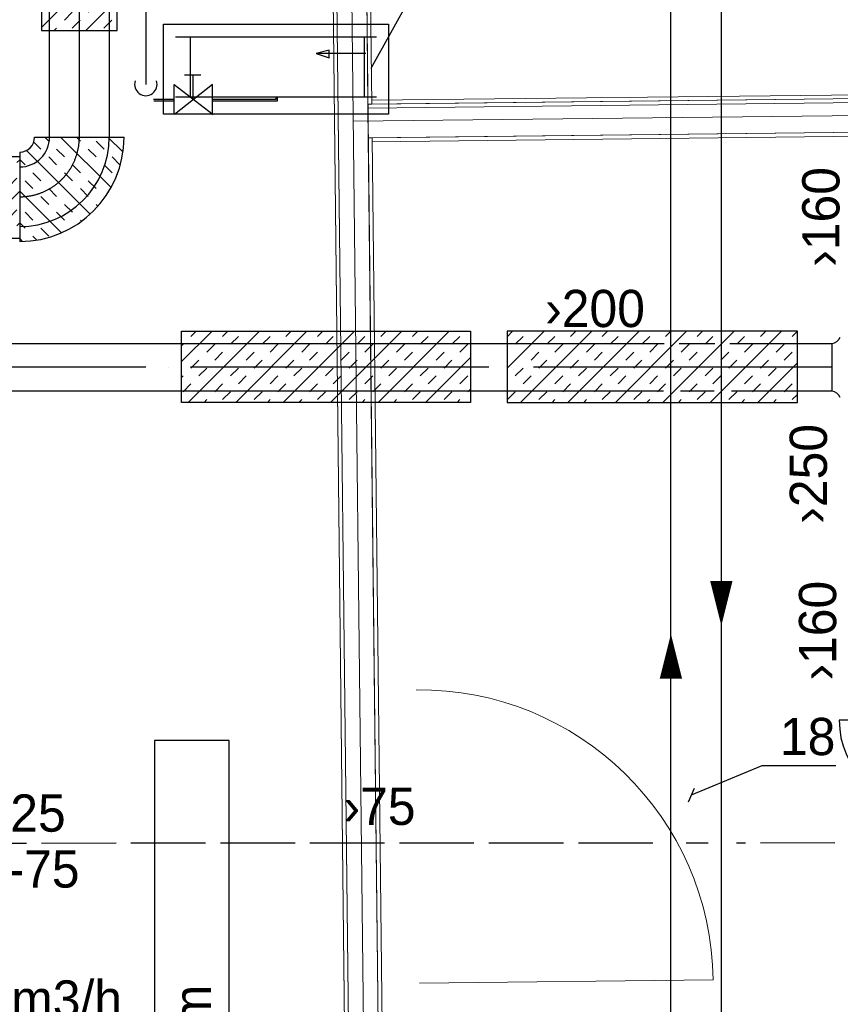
# Model space of a CAD drawing. Header units: millimetres. Extents: x 0 to 83130, y 0 to 53088.
# Tile 62 of 105: x 8441 to 11193, y 42308 to 45610. Entities that reach past the tile are written whole.
import ezdxf

# ---------------------------------------------------------------- set-up
doc = ezdxf.new("R2010")
doc.units = ezdxf.units.MM
doc.header["$LTSCALE"] = 50
doc.header["$MEASUREMENT"] = 0
doc.header["$PDMODE"] = 1
for name, pattern in [('2V-CENT', [23, 20, -1.5, 0, -1.5]), ('V-KV', [2, 1, 1]), ('V-OV', [6, 5, -1]), ('V-V', [2, 1, 1])]:
    doc.linetypes.add(name, pattern=pattern)
doc.layers.get('0').update_dxf_attribs({"linetype": 'CONTINUOUS'})
for name, color, linetype, lineweight in [('20604A200D001$0$A-AREA', 32, 'CONTINUOUS', 9), ('20604A200D001$0$A-DOOR', 31, 'CONTINUOUS', 13), ('20604A200D001$0$A-WALL', 7, 'CONTINUOUS', 13)]:
    doc.layers.add(name, color=color, linetype=linetype, lineweight=lineweight)
for name, color, linetype in [('V060-', 3, 'CONTINUOUS'), ('V061-', 1, 'CONTINUOUS'), ('V071-', 1, 'CONTINUOUS'), ('V080', 1, 'CONTINUOUS'), ('V080-', 3, 'CONTINUOUS'), ('V081', 1, 'CONTINUOUS'), ('V090-', 2, 'CONTINUOUS'), ('V091-', 1, 'CONTINUOUS'), ('V110', 1, 'CONTINUOUS'), ('V110-', 6, 'CONTINUOUS'), ('V111', 3, 'CONTINUOUS'), ('V111-', 1, 'CONTINUOUS'), ('xref', 7, 'CONTINUOUS')]:
    doc.layers.add(name, color=color, linetype=linetype)
doc.styles.add('FISO', font='fiso')
doc.styles.add('ISO', font='ISO')

# ---------------------------------------------------------------- blocks, each defined once
blk = doc.blocks.new('CBOJ90_PB', base_point=(86107, 31352))
at = {"color": 0, "linetype": 'ByBlock'}
blk.add_arc((86106, 31353), 1, 270, 360, dxfattribs=at)
blk = doc.blocks.new('KBOJ90_PB', base_point=(86107, 31352))
at = {"color": 0, "linetype": 'ByBlock'}
for p, q in [((86106.5, 31353), (86107.5, 31353)), ((86106, 31352.5), (86106, 31351.5))]:
    blk.add_line(p, q, dxfattribs=at)
for radius in [1.5, 0.5]:
    blk.add_arc((86106, 31353), radius, 270, 360, dxfattribs=at)
blk = doc.blocks.new('3BOJ90_PB', base_point=(86107, 31352))
for p in [(86107, 31353), (86106, 31352)]:
    blk.add_point(p)
at = {"color": 1, "linetype": '2V-CENT'}
blk.add_blockref('CBOJ90_PB', (86107, 31352), dxfattribs=at)
at = {"color": 0, "linetype": 'ByBlock'}
blk.add_blockref('KBOJ90_PB', (86107, 31352), dxfattribs=at)
at = {"style": 'ISO', "flags": 3}
blk.add_attdef('0', (86107, 31352), '', height=1, dxfattribs=at)
blk = doc.blocks.new('A504')
at = {"color": 0}
for p, q in [((-378.8, -15.3), (375.3, -15.3)), ((-378.8, -317), (-378.8, -15.3)), ((339.2, -115.3), (208.5, -14.7)), ((211.2, -115), (338.4, -14.3)), ((211.2, -17.1), (211.2, -115)), ((339.2, -14.7), (339.2, -115.3)), ((375.3, -15.3), (375.3, -317)), ((-6.1, -73.1), (-6.1, -59.1)), ((-6.1, -59.1), (211.2, -59.1)), ((-1.8, -72.7), (-1.8, -64.7)), ((-1.8, -64.7), (211.2, -64.7)), ((338.4, -59.1), (406.9, -59.1)), ((338.4, -64.7), (408.9, -64.7)), ((-338.6, -72.7), (335, -72.7)), ((-298.4, -72.7), (-298.4, -273.9)), ((275.8, -67.5), (275.8, -145.8)), ((284.8, -72.7), (284.8, -273.9)), ((250.3, -145.8), (305.1, -145.8)), ((-303.7, -218.5), (-137.3, -218.5)), ((-137.3, -218.5), (-180.4, -204.6)), ((-180.4, -204.6), (-180.4, -229.7)), ((-180.4, -229.7), (-137.3, -218.5)), ((-338.6, -273.9), (335, -273.9)), ((375.3, -317), (-378.8, -317))]:
    blk.add_line(p, q, dxfattribs=at)
blk = doc.blocks.new('*X132')
at = {"color": 0}
for p, q in [((8514.1, 46379.7), (8672.1, 46537.6)), ((8538.3, 46509.9), (8564.8, 46536.5)), ((8617.9, 46536.5), (8619, 46537.6)), ((8723.9, 46536.5), (8725.1, 46537.6)), ((8750.4, 46509.9), (8768.4, 46527.9)), ((8564.8, 46483.4), (8591.3, 46509.9)), ((8670.9, 46483.4), (8697.4, 46509.9)), ((8514.1, 46220.6), (8768.4, 46474.9)), ((8697.4, 46456.9), (8723.9, 46483.4)), ((8514.1, 46432.7), (8538.3, 46456.9)), ((8617.9, 46430.4), (8644.4, 46456.9)), ((8644.4, 46403.9), (8670.9, 46430.4)), ((8564.8, 46377.4), (8591.3, 46403.9)), ((8750.4, 46403.9), (8768.4, 46421.9)), ((8591.3, 46350.8), (8617.9, 46377.4)), ((8697.4, 46350.8), (8723.9, 46377.4)), ((8514.1, 46326.6), (8538.3, 46350.8)), ((8723.9, 46324.3), (8750.4, 46350.8)), ((8514.1, 46061.5), (8768.4, 46315.8)), ((8538.3, 46297.8), (8564.8, 46324.3)), ((8644.4, 46297.8), (8670.9, 46324.3)), ((8670.9, 46271.3), (8697.4, 46297.8)), ((8591.3, 46244.8), (8617.9, 46271.3)), ((8617.9, 46218.3), (8644.4, 46244.8)), ((8723.9, 46218.3), (8750.4, 46244.8)), ((8538.3, 46191.8), (8564.8, 46218.3)), ((8750.4, 46191.8), (8768.4, 46209.7)), ((8564.8, 46165.2), (8591.3, 46191.8)), ((8670.9, 46165.2), (8697.4, 46191.8)), ((8697.4, 46138.7), (8723.9, 46165.2)), ((8514.1, 45902.4), (8768.4, 46156.7)), ((8514.1, 46114.5), (8538.3, 46138.7)), ((8617.9, 46112.2), (8644.4, 46138.7)), ((8644.4, 46085.7), (8670.9, 46112.2)), ((8750.4, 46085.7), (8768.4, 46103.7)), ((8564.8, 46059.2), (8591.3, 46085.7)), ((8514.1, 46008.4), (8538.3, 46032.7)), ((8591.3, 46032.7), (8617.9, 46059.2)), ((8697.4, 46032.7), (8723.9, 46059.2)), ((8723.9, 46006.1), (8750.4, 46032.7)), ((8538.3, 45979.6), (8564.8, 46006.1)), ((8644.4, 45979.6), (8670.9, 46006.1)), ((8514.1, 45743.3), (8768.4, 45997.6)), ((8670.9, 45953.1), (8697.4, 45979.6)), ((8591.3, 45926.6), (8617.9, 45953.1)), ((8617.9, 45900.1), (8644.4, 45926.6)), ((8723.9, 45900.1), (8750.4, 45926.6)), ((8538.3, 45873.6), (8564.8, 45900.1)), ((8564.8, 45847), (8591.3, 45873.6)), ((8670.9, 45847), (8697.4, 45873.6)), ((8750.4, 45873.6), (8768.4, 45891.5)), ((8514.1, 45584.2), (8768.4, 45838.5)), ((8697.4, 45820.5), (8723.9, 45847)), ((8514.1, 45796.3), (8538.3, 45820.5)), ((8617.9, 45794), (8644.4, 45820.5)), ((8644.4, 45767.5), (8670.9, 45794)), ((8750.4, 45767.5), (8768.4, 45785.5)), ((8564.8, 45741), (8591.3, 45767.5)), ((8591.3, 45714.5), (8617.9, 45741)), ((8697.4, 45714.5), (8723.9, 45741)), ((8514.1, 45690.2), (8538.3, 45714.5)), ((8723.9, 45687.9), (8750.4, 45714.5)), ((8538.3, 45661.4), (8564.8, 45687.9)), ((8644.4, 45661.4), (8670.9, 45687.9)), ((8663.1, 45574.1), (8768.4, 45679.4)), ((8670.9, 45634.9), (8697.4, 45661.4)), ((8591.3, 45608.4), (8617.9, 45634.9)), ((8617.9, 45581.9), (8644.4, 45608.4)), ((8723.9, 45581.9), (8750.4, 45608.4)), ((8557, 45574.1), (8564.8, 45581.9))]:
    blk.add_line(p, q, dxfattribs=at)
blk = doc.blocks.new('*X128')
at = {"color": 0}
for p, q in [((2187.4, 46416.9), (2237.8, 46467.3)), ((2253.9, 46430.4), (2280.4, 46456.9)), ((2280.4, 46403.9), (2306.9, 46430.4)), ((2187.4, 46257.8), (2356.8, 46427.2)), ((2200.9, 46377.4), (2227.4, 46403.9)), ((2386.5, 46403.9), (2389.4, 46406.8)), ((2227.4, 46350.8), (2253.9, 46377.4)), ((2333.5, 46350.8), (2360, 46377.4)), ((2413, 46377.4), (2419, 46383.4)), ((2232.1, 46143.4), (2445.7, 46357.1)), ((2360, 46324.3), (2386.5, 46350.8)), ((2187.4, 46310.9), (2200.9, 46324.3)), ((2280.4, 46297.8), (2306.9, 46324.3)), ((2306.9, 46271.3), (2333.5, 46297.8)), ((2413, 46271.3), (2439.5, 46297.8)), ((2466, 46324.3), (2469.6, 46327.9)), ((2227.4, 46244.8), (2253.9, 46271.3)), ((2439.5, 46244.8), (2466, 46271.3)), ((2253.9, 46218.3), (2280.4, 46244.8)), ((2360, 46218.3), (2386.5, 46244.8)), ((2368.7, 46120.9), (2508.3, 46260.6)), ((2187.4, 46204.8), (2200.9, 46218.3)), ((2386.5, 46191.8), (2413, 46218.3)), ((2492.6, 46191.8), (2519.1, 46218.3)), ((2203.8, 46168.2), (2227.4, 46191.8)), ((2306.9, 46165.2), (2333.5, 46191.8)), ((2333.5, 46138.7), (2360, 46165.2)), ((2439.5, 46138.7), (2466, 46165.2)), ((2519.1, 46165.2), (2532.6, 46178.8)), ((2262.6, 46120.9), (2280.4, 46138.7)), ((2474.8, 46120.9), (2492.6, 46138.7)), ((2527.8, 46120.9), (2537.3, 46130.4))]:
    blk.add_line(p, q, dxfattribs=at)
blk = doc.blocks.new('*X133')
at = {"color": 0}
for p, q in [((7645.2, 45033.5), (7762.3, 45150.6)), ((7646.4, 44875.6), (7921.4, 45150.6)), ((7689.8, 45131.1), (7709.3, 45150.6)), ((7795.9, 45131.1), (7815.4, 45150.6)), ((7805.5, 44875.6), (8080.5, 45150.6)), ((7964.6, 44875.6), (8239.6, 45150.6)), ((8008, 45131.1), (8027.5, 45150.6)), ((8114.1, 45131.1), (8133.6, 45150.6)), ((8123.7, 44875.6), (8398.7, 45150.6)), ((8326.2, 45131.1), (8345.7, 45150.6)), ((7822.4, 45104.6), (7848.9, 45131.1)), ((7928.4, 45104.6), (7955, 45131.1)), ((8140.6, 45104.6), (8167.1, 45131.1)), ((8246.6, 45104.6), (8273.1, 45131.1)), ((8432.2, 45131.1), (8441.5, 45140.3)), ((7645.2, 45086.5), (7663.3, 45104.6)), ((7742.8, 45078.1), (7769.3, 45104.6)), ((7769.3, 45051.5), (7795.9, 45078.1)), ((7875.4, 45051.5), (7901.9, 45078.1)), ((7955, 45078.1), (7981.5, 45104.6)), ((8061, 45078.1), (8087.5, 45104.6)), ((8087.5, 45051.5), (8114.1, 45078.1)), ((8193.6, 45051.5), (8220.1, 45078.1)), ((8273.1, 45078.1), (8299.7, 45104.6)), ((8379.2, 45078.1), (8405.7, 45104.6)), ((8405.7, 45051.5), (8432.2, 45078.1)), ((7689.8, 45025), (7716.3, 45051.5)), ((7901.9, 45025), (7928.4, 45051.5)), ((8008, 45025), (8034.5, 45051.5)), ((8220.1, 45025), (8246.6, 45051.5)), ((8326.2, 45025), (8352.7, 45051.5)), ((7716.3, 44998.5), (7742.8, 45025)), ((7822.4, 44998.5), (7848.9, 45025)), ((8034.5, 44998.5), (8061, 45025)), ((8140.6, 44998.5), (8167.1, 45025)), ((8282.8, 44875.6), (8441.5, 45034.3)), ((8352.7, 44998.5), (8379.2, 45025)), ((7645.2, 44980.5), (7663.3, 44998.5)), ((7848.9, 44972), (7875.4, 44998.5)), ((7955, 44972), (7981.5, 44998.5)), ((8167.1, 44972), (8193.6, 44998.5)), ((8273.1, 44972), (8299.7, 44998.5)), ((7663.3, 44945.5), (7689.8, 44972)), ((7769.3, 44945.5), (7795.9, 44972)), ((7795.9, 44919), (7822.4, 44945.5)), ((7901.9, 44919), (7928.4, 44945.5)), ((7981.5, 44945.5), (8008, 44972)), ((8087.5, 44945.5), (8114.1, 44972)), ((8114.1, 44919), (8140.6, 44945.5)), ((8220.1, 44919), (8246.6, 44945.5)), ((8299.7, 44945.5), (8326.2, 44972)), ((8405.7, 44945.5), (8432.2, 44972)), ((7716.3, 44892.4), (7742.8, 44919)), ((7928.4, 44892.4), (7955, 44919)), ((8034.5, 44892.4), (8061, 44919)), ((8246.6, 44892.4), (8273.1, 44919)), ((8352.7, 44892.4), (8379.2, 44919)), ((8432.2, 44919), (8441.5, 44928.2)), ((7752.5, 44875.6), (7769.3, 44892.4)), ((7858.6, 44875.6), (7875.4, 44892.4)), ((8070.7, 44875.6), (8087.5, 44892.4)), ((8176.8, 44875.6), (8193.6, 44892.4)), ((8388.9, 44875.6), (8405.7, 44892.4))]:
    blk.add_line(p, q, dxfattribs=at)
blk = doc.blocks.new('*X134')
at = {"color": 0}
for p, q in [((8983.9, 44463), (9086.3, 44565.4)), ((9006.5, 44326.5), (9245.4, 44565.4)), ((9015.6, 44547.7), (9033.3, 44565.4)), ((9121.7, 44547.7), (9139.4, 44565.4)), ((9148.2, 44521.2), (9174.7, 44547.7)), ((9165.6, 44326.5), (9404.5, 44565.4)), ((9254.3, 44521.2), (9280.8, 44547.7)), ((9324.7, 44326.5), (9563.6, 44565.4)), ((9333.8, 44547.7), (9351.5, 44565.4)), ((9439.9, 44547.7), (9457.6, 44565.4)), ((9466.4, 44521.2), (9492.9, 44547.7)), ((9483.8, 44326.5), (9722.7, 44565.4)), ((9572.5, 44521.2), (9599, 44547.7)), ((9642.9, 44326.5), (9881.8, 44565.4)), ((9652, 44547.7), (9669.7, 44565.4)), ((9758.1, 44547.7), (9775.8, 44565.4)), ((9784.6, 44521.2), (9811.1, 44547.7)), ((9890.7, 44521.2), (9917.2, 44547.7)), ((10076, 44441.4), (10200, 44565.4)), ((10076.3, 44547.7), (10094, 44565.4)), ((10102.8, 44521.2), (10129.3, 44547.7)), ((10120.2, 44326.5), (10359.1, 44565.4)), ((10208.9, 44521.2), (10235.4, 44547.7)), ((10279.3, 44326.5), (10518.2, 44565.4)), ((10288.4, 44547.7), (10306.1, 44565.4)), ((10394.5, 44547.7), (10412.2, 44565.4)), ((10421, 44521.2), (10447.5, 44547.7)), ((10438.4, 44326.5), (10677.3, 44565.4)), ((10527.1, 44521.2), (10553.6, 44547.7)), ((10597.5, 44326.5), (10836.4, 44565.4)), ((10606.6, 44547.7), (10624.3, 44565.4)), ((10712.7, 44547.7), (10730.4, 44565.4)), ((10739.2, 44521.2), (10765.7, 44547.7)), ((10756.6, 44326.5), (10995.5, 44565.4)), ((10845.3, 44521.2), (10871.8, 44547.7)), ((10924.8, 44547.7), (10942.5, 44565.4)), ((11030.9, 44547.7), (11048.6, 44565.4)), ((8983.9, 44516), (8989.1, 44521.2)), ((9068.6, 44494.7), (9095.2, 44521.2)), ((9280.8, 44494.7), (9307.3, 44521.2)), ((9386.8, 44494.7), (9413.4, 44521.2)), ((9599, 44494.7), (9625.5, 44521.2)), ((9705, 44494.7), (9731.6, 44521.2)), ((9917.2, 44494.7), (9943.7, 44521.2)), ((10235.4, 44494.7), (10261.9, 44521.2)), ((10341.4, 44494.7), (10368, 44521.2)), ((10553.6, 44494.7), (10580.1, 44521.2)), ((10659.6, 44494.7), (10686.2, 44521.2)), ((10871.8, 44494.7), (10898.3, 44521.2)), ((10977.8, 44494.7), (11004.3, 44521.2)), ((9095.2, 44468.2), (9121.7, 44494.7)), ((9201.2, 44468.2), (9227.7, 44494.7)), ((9413.4, 44468.2), (9439.9, 44494.7)), ((9519.4, 44468.2), (9545.9, 44494.7)), ((9731.6, 44468.2), (9758.1, 44494.7)), ((9837.6, 44468.2), (9864.1, 44494.7)), ((10076, 44494.5), (10076.3, 44494.7)), ((10155.8, 44468.2), (10182.3, 44494.7)), ((10368, 44468.2), (10394.5, 44494.7)), ((10474, 44468.2), (10500.5, 44494.7)), ((10686.2, 44468.2), (10712.7, 44494.7)), ((10792.2, 44468.2), (10818.7, 44494.7)), ((11004.3, 44468.2), (11030.9, 44494.7)), ((9015.6, 44441.7), (9042.1, 44468.2)), ((9227.7, 44441.7), (9254.3, 44468.2)), ((9333.8, 44441.7), (9360.3, 44468.2)), ((9545.9, 44441.7), (9572.5, 44468.2)), ((9652, 44441.7), (9678.5, 44468.2)), ((9802, 44326.5), (9952.4, 44476.9)), ((9864.1, 44441.7), (9890.7, 44468.2)), ((10182.3, 44441.7), (10208.9, 44468.2)), ((10288.4, 44441.7), (10314.9, 44468.2)), ((10500.5, 44441.7), (10527.1, 44468.2)), ((10606.6, 44441.7), (10633.1, 44468.2)), ((10818.7, 44441.7), (10845.3, 44468.2)), ((10915.7, 44326.5), (11048.7, 44459.4)), ((10924.8, 44441.7), (10951.3, 44468.2)), ((8983.9, 44410), (8989.1, 44415.1)), ((9042.1, 44415.1), (9068.6, 44441.7)), ((9148.2, 44415.1), (9174.7, 44441.7)), ((9174.7, 44388.6), (9201.2, 44415.1)), ((9280.8, 44388.6), (9307.3, 44415.1)), ((9360.3, 44415.1), (9386.8, 44441.7)), ((9466.4, 44415.1), (9492.9, 44441.7)), ((9492.9, 44388.6), (9519.4, 44415.1)), ((9599, 44388.6), (9625.5, 44415.1)), ((9678.5, 44415.1), (9705, 44441.7)), ((9784.6, 44415.1), (9811.1, 44441.7)), ((9811.1, 44388.6), (9837.6, 44415.1)), ((9917.2, 44388.6), (9943.7, 44415.1)), ((10102.8, 44415.1), (10129.3, 44441.7)), ((10129.3, 44388.6), (10155.8, 44415.1)), ((10235.4, 44388.6), (10261.9, 44415.1)), ((10314.9, 44415.1), (10341.4, 44441.7)), ((10421, 44415.1), (10447.5, 44441.7)), ((10447.5, 44388.6), (10474, 44415.1)), ((10553.6, 44388.6), (10580.1, 44415.1)), ((10633.1, 44415.1), (10659.6, 44441.7)), ((10739.2, 44415.1), (10765.7, 44441.7)), ((10765.7, 44388.6), (10792.2, 44415.1)), ((10871.8, 44388.6), (10898.3, 44415.1)), ((10951.3, 44415.1), (10977.8, 44441.7)), ((8989.1, 44362.1), (9015.6, 44388.6)), ((9095.2, 44362.1), (9121.7, 44388.6)), ((9307.3, 44362.1), (9333.8, 44388.6)), ((9413.4, 44362.1), (9439.9, 44388.6)), ((9625.5, 44362.1), (9652, 44388.6)), ((9731.6, 44362.1), (9758.1, 44388.6)), ((10076, 44388.4), (10076.3, 44388.6)), ((10261.9, 44362.1), (10288.4, 44388.6)), ((10368, 44362.1), (10394.5, 44388.6)), ((10580.1, 44362.1), (10606.6, 44388.6)), ((10686.2, 44362.1), (10712.7, 44388.6)), ((10898.3, 44362.1), (10924.8, 44388.6)), ((11004.3, 44362.1), (11030.9, 44388.6)), ((9121.7, 44335.6), (9148.2, 44362.1)), ((9227.7, 44335.6), (9254.3, 44362.1)), ((9439.9, 44335.6), (9466.4, 44362.1)), ((9545.9, 44335.6), (9572.5, 44362.1)), ((9758.1, 44335.6), (9784.6, 44362.1)), ((9864.1, 44335.6), (9890.7, 44362.1)), ((9943.7, 44362.1), (9952.4, 44370.8)), ((10076.3, 44335.6), (10102.8, 44362.1)), ((10182.3, 44335.6), (10208.9, 44362.1)), ((10394.5, 44335.6), (10421, 44362.1)), ((10500.5, 44335.6), (10527.1, 44362.1)), ((10712.7, 44335.6), (10739.2, 44362.1)), ((10818.7, 44335.6), (10845.3, 44362.1)), ((11030.9, 44335.6), (11048.7, 44353.4)), ((9059.6, 44326.5), (9068.6, 44335.6)), ((9271.7, 44326.5), (9280.8, 44335.6)), ((9377.8, 44326.5), (9386.8, 44335.6)), ((9589.9, 44326.5), (9599, 44335.6)), ((9696, 44326.5), (9705, 44335.6)), ((9908.1, 44326.5), (9917.2, 44335.6)), ((10226.3, 44326.5), (10235.4, 44335.6)), ((10332.4, 44326.5), (10341.4, 44335.6)), ((10544.5, 44326.5), (10553.6, 44335.6)), ((10650.6, 44326.5), (10659.6, 44335.6)), ((10862.7, 44326.5), (10871.8, 44335.6)), ((10968.8, 44326.5), (10977.8, 44335.6))]:
    blk.add_line(p, q, dxfattribs=at)
blk = doc.blocks.new('20604A200D001$0$IV02_37dB 761141 - IV02_37dB 2-330626-P04')
at = {"layer": '20604A200D001$0$A-WALL'}
blk.add_line((25029.1, 42938.9), (27243.2, 42963.8), dxfattribs=at)
blk = doc.blocks.new('20604A200D001$0$IV02_37dB 761141 - IV02_37dB-330619-P04')
at = {"layer": '20604A200D001$0$A-WALL'}
for p, q in [((27242.4, 43033.3), (25091.3, 43009.1)), ((27242.6, 43020.3), (27242.4, 43033.3)), ((27242.6, 43020.3), (27242.4, 43033.3)), ((27242.4, 43033.3), (27242.6, 43020.3)), ((27242.6, 43020.3), (25078.4, 42995.9)), ((27242.6, 43020.3), (25078.4, 42995.9)), ((25078.4, 42995.9), (27242.6, 43020.3)), ((25078.6, 42982.9), (25078.4, 42995.9)), ((25078.4, 42995.9), (25078.6, 42982.9)), ((25078.4, 42995.9), (25078.6, 42982.9)), ((27242.7, 43007.3), (25078.6, 42982.9)), ((27242.7, 43007.3), (25078.6, 42982.9)), ((27242.7, 43007.3), (25078.6, 42982.9)), ((27242.7, 43007.3), (25078.6, 42982.9)), ((27242.7, 43007.3), (25078.6, 42982.9)), ((25078.6, 42982.9), (27242.7, 43007.3)), ((25091.4, 42996.1), (25091.3, 43009.1)), ((25091.3, 43009.1), (25091.4, 42996.1)), ((25091.3, 43009.1), (25091.4, 42996.1)), ((27242.6, 43020.3), (25091.4, 42996.1)), ((27242.6, 43020.3), (25091.4, 42996.1)), ((27242.6, 43020.3), (25091.4, 42996.1)), ((27242.7, 43007.3), (27242.6, 43020.3)), ((27242.7, 43007.3), (27242.6, 43020.3)), ((27242.6, 43020.3), (27242.7, 43007.3)), ((27243.8, 42907.3), (27242.7, 43007.3)), ((27243.8, 42907.3), (27242.7, 43007.3)), ((27242.7, 43007.3), (27243.8, 42907.3)), ((25079.7, 42882.9), (25078.6, 42982.9)), ((25078.6, 42982.9), (25079.7, 42882.9)), ((25078.6, 42982.9), (25079.7, 42882.9)), ((27243.8, 42907.3), (25079.7, 42882.9)), ((27243.8, 42907.3), (25079.7, 42882.9)), ((27243.8, 42907.3), (25079.7, 42882.9)), ((27243.8, 42907.3), (25092.7, 42883.1)), ((27243.8, 42907.3), (25092.7, 42883.1)), ((25092.7, 42883.1), (27243.8, 42907.3)), ((27244, 42894.3), (27243.8, 42907.3)), ((27244, 42894.3), (27243.8, 42907.3)), ((27243.8, 42907.3), (27244, 42894.3)), ((25092.9, 42870.1), (25092.7, 42883.1)), ((25092.7, 42883.1), (25092.9, 42870.1)), ((25092.7, 42883.1), (25092.9, 42870.1)), ((27244, 42894.3), (25092.9, 42870.1))]:
    blk.add_line(p, q, dxfattribs=at)
blk = doc.blocks.new('20604A200D001$0$IV02_37dB 761141 - IV02_37dB 761141-330623-P04')
for name in ['20604A200D001$0$IV02_37dB 761141 - IV02_37dB-330619-P04', '20604A200D001$0$IV02_37dB 761141 - IV02_37dB 2-330626-P04']:
    blk.add_blockref(name, (0, 0))
blk = doc.blocks.new('20604A200D001$0$IV01_24dB 761571 - IV01_24dB 2-330635-P04')
at = {"layer": '20604A200D001$0$A-WALL'}
blk.add_line((25003.4, 45216.2), (25083.3, 38126.9), dxfattribs=at)
blk = doc.blocks.new('20604A200D001$0$IV01_24dB 761571 - IV01_24dB-330628-P04')
at = {"layer": '20604A200D001$0$A-WALL'}
for p, q in [((25052.7, 45279.8), (25078.4, 42995.9)), ((25091.4, 42996.1), (25065.7, 45279.9)), ((24952.9, 45265.6), (25031.4, 38295.8)), ((25078.4, 42995.9), (25052.9, 45266.8)), ((25052.9, 45266.8), (25078.4, 42995.9)), ((25052.9, 45266.8), (25131.4, 38297)), ((25052.9, 45266.8), (25131.4, 38297)), ((25052.9, 45266.8), (25131.4, 38297)), ((24941, 45165.5), (25018.4, 38295.7)), ((25018.4, 38295.7), (24941.1, 45152.5)), ((24941.1, 45152.5), (25018.4, 38295.7)), ((25031.4, 38295.8), (24954, 45165.6)), ((24954, 45165.6), (25031.4, 38295.8)), ((24954, 45165.6), (25031.4, 38295.8)), ((24954, 45165.6), (25031.4, 38295.8)), ((24954, 45165.6), (25031.4, 38295.8)), ((25078.4, 42995.9), (25091.4, 42996.1)), ((25078.4, 42995.9), (25091.4, 42996.1)), ((25091.4, 42996.1), (25078.4, 42995.9)), ((25091.4, 42996.1), (25091.3, 43009.1)), ((25091.3, 43009.1), (25091.4, 42996.1)), ((25079.7, 42882.9), (25092.7, 42883.1)), ((25092.7, 42883.1), (25079.7, 42882.9)), ((25092.7, 42883.1), (25079.7, 42882.9)), ((25132.6, 38184), (25079.7, 42882.9)), ((25079.7, 42882.9), (25132.6, 38184)), ((25079.7, 42882.9), (25132.6, 38184)), ((25092.7, 42883.1), (25092.9, 42870.1)), ((25092.7, 42883.1), (25145.6, 38184.1)), ((25092.7, 42883.1), (25092.9, 42870.1))]:
    blk.add_line(p, q, dxfattribs=at)
blk = doc.blocks.new('20604A200D001$0$IV01_24dB 761571 - IV01_24dB 761571-330632-P04')
for name in ['20604A200D001$0$IV01_24dB 761571 - IV01_24dB-330628-P04', '20604A200D001$0$IV01_24dB 761571 - IV01_24dB 2-330635-P04']:
    blk.add_blockref(name, (0, 0))
blk = doc.blocks.new('20604A200D001$0$DOOR 135 - DOOR 135-407078-P04')
at = {"layer": '20604A200D001$0$A-DOOR'}
blk.add_line((25251.7, 40047.7), (26235.6, 40058.8), dxfattribs=at)
blk.add_arc((25251.7, 40047.7), 984, 0.6452, 90.6452, dxfattribs=at)
blk = doc.blocks.new('20604A200D001')
at = {"layer": '20604A200D001$0$A-AREA'}
blk.add_line((24941.1, 45152.5), (25190.7, 22992.3), dxfattribs=at)
at = {"layer": '20604A200D001$0$A-DOOR'}
blk.add_blockref('20604A200D001$0$DOOR 135 - DOOR 135-407078-P04', (0, 0), dxfattribs=at)
at = {"layer": '20604A200D001$0$A-WALL'}
for name in ['20604A200D001$0$IV01_24dB 761571 - IV01_24dB 761571-330632-P04', '20604A200D001$0$IV02_37dB 761141 - IV02_37dB 761141-330623-P04']:
    blk.add_blockref(name, (0, 0), dxfattribs=at)

msp = doc.modelspace()

# ---------------------------------------------------------------- linework, layer by layer
at = {"layer": 'V060-', "linetype": 'Continuous'}
for p, q in [((8541.48, 45216), (8541.48, 46777.07)), ((8741.48, 46777.07), (8741.48, 45216)), ((7710.47, 44524.26), (10601.73, 44524.26)), ((10652.14, 44524.26), (10772.15, 44524.26)), ((10822.56, 44524.26), (11164.17, 44524.26)), ((10599.33, 44364.26), (7710.47, 44364.26)), ((10769.75, 44364.26), (10656.94, 44364.26)), ((11164.17, 44364.26), (10827.36, 44364.26))]:
    msp.add_line(p, q, dxfattribs=at)
at = {"layer": 'V060-', "color": 1, "linetype": '2V-CENT'}
for p, q in [((8641.48, 45216), (8641.48, 46777.07)), ((11164.17, 44444.26), (7710.47, 44444.26))]:
    msp.add_line(p, q, dxfattribs=at)
at = {"layer": 'V060-', "color": 1, "linetype": 'Continuous'}
for p, q in [((8491.48, 45216), (8791.48, 45216)), ((8441.48, 45166), (8441.48, 44866)), ((11448.99, 43260.38), (11188.99, 43260.38))]:
    msp.add_line(p, q, dxfattribs=at)
at = {"layer": 'V060-'}
msp.add_line((11164.17, 44524.26), (11164.17, 44364.26), dxfattribs=at)
at = {"layer": 'V060-', "color": 1}
for points in [[(8514.1, 45574.07), (8768.43, 45574.07), (8768.43, 46537.63), (8514.1, 46537.63)], [(8441.48, 44875.6), (7645.24, 44875.6), (7645.24, 45150.59), (8441.48, 45150.59)], [(9952.4, 44326.52), (8983.91, 44326.52), (8983.91, 44565.43), (9952.4, 44565.43)], [(10076.04, 44326.52), (11048.65, 44326.52), (11048.65, 44565.43), (10076.04, 44565.43)]]:
    msp.add_lwpolyline(points, close=True, dxfattribs=at)
at = {"layer": 'V060-', "color": 1, "linetype": '2V-CENT'}
msp.add_arc((8441.48, 45216), 200, 270, 360, dxfattribs=at)
at = {"layer": 'V060-', "color": 1, "linetype": 'Continuous'}
for centre, radius, start, end in [((8441.48, 45216), 350, 270, 360), ((8441.48, 45216), 50, 270, 360), ((11478.99, 43260.38), 290, 180, 270)]:
    msp.add_arc(centre, radius, start, end, dxfattribs=at)
at = {"layer": 'V060-'}
for centre, start, end in [((11160.56, 44558.72), 275.97805, 337.40152), ((11160.56, 44329.79), 22.59848, 84.02195)]:
    msp.add_arc(centre, 34.65, start, end, dxfattribs=at)
at = {"layer": 'V080-', "linetype": 'V-KV'}
msp.add_line((8864.34, 46287.54), (8864.34, 45392.45), dxfattribs=at)
at = {"layer": 'V080-', "color": 1}
msp.add_arc((8864.34, 45392.45), 37.5, 160.73098, 379.26902, dxfattribs=at)
at = {"layer": 'V081'}
msp.add_line((9619.83, 45447.07), (9804.24, 45779.66), dxfattribs=at)
at = {"layer": 'V090-', "linetype": 'V-OV'}
for p, q in [((10564.5, 42848.49), (5563.72, 42846.2)), ((10749.08, 42848.57), (10676.32, 42848.54)), ((14174.78, 42850.14), (10844.73, 42848.62))]:
    msp.add_line(p, q, dxfattribs=at)
at = {"layer": 'V110'}
msp.add_lwpolyline([(9143.34, 40592.16), (9143.34, 43192.16), (8893.34, 43192.16), (8893.34, 40592.16)], close=True, dxfattribs=at)
at = {"layer": 'V110-', "linetype": 'V-V'}
for p, q in [((10624.82, 22874.71), (10624.82, 46058.79)), ((10794.13, 23044.01), (10794.13, 45889.49))]:
    msp.add_line(p, q, dxfattribs=at)
at = {"layer": 'V110-'}
for points in [[(10793.72, 43577.71, 0, 75, 0), (10793.72, 43727.71, 75, 75, 0)], [(10624.67, 43549.54, 0, 75, 0), (10624.67, 43399.54, 75, 75, 0)]]:
    msp.add_lwpolyline(points, format="xyseb", dxfattribs=at)
at = {"layer": 'V111-'}
for p, q in [((10694.1, 43009.96), (10931.13, 43108.05)), ((10931.13, 43108.05), (11177.46, 43108.05)), ((10684, 42987.09), (10704.2, 43032.82))]:
    msp.add_line(p, q, dxfattribs=at)

# ---------------------------------------------------------------- block references
at = {"layer": 'V060-', "color": 1}
for name in ['*X132', '*X133', '*X134']:
    msp.add_blockref(name, (0, 0), dxfattribs=at)
at = {"layer": 'V060-', "linetype": 'Continuous', "xscale": 200, "yscale": 200, "zscale": 200}
msp.add_blockref('3BOJ90_PB', (8641.48, 45016), dxfattribs=at)
at = {"layer": 'V060-', "color": 1, "rotation": 270}
msp.add_blockref('*X128', (-37679.45, 47403.4), dxfattribs=at)
at = {"layer": 'V080', "rotation": 180}
msp.add_blockref('A504', (9298.53, 45277.73), dxfattribs=at)
at = {"layer": 'xref'}
msp.add_blockref('20604A200D001', (-15469.5, 2330.58), dxfattribs=at)

# ---------------------------------------------------------------- texts
at = {"layer": 'V061-', "color": 1, "style": 'FISO'}
for s, p in [('›160', (11189.81, 44781.11)), ('›250', (11147.86, 43919.37)), ('›160', (11178.81, 43393.44))]:
    msp.add_text(s, height=125, rotation=90, dxfattribs=at).set_placement(p)
msp.add_text('›200', height=125, dxfattribs=at).set_placement((10203.02, 44578.83))
at = {"layer": 'V071-', "color": 1, "style": 'FISO'}
for s, p in [('›125', (8261.13, 42886.65)), ('a -75', (8261.13, 42699.15)), ('+150m3/h', (8036.54, 42262.97))]:
    msp.add_text(s, height=125, dxfattribs=at).set_placement(p)
at = {"layer": 'V091-', "color": 1, "style": 'FISO'}
msp.add_text('›75', height=125, dxfattribs=at).set_placement((9526.87, 42909.28))
at = {"layer": 'V111', "color": 1, "style": 'FISO'}
msp.add_text('L=2600mm', height=125, rotation=90, dxfattribs=at).set_placement((9083.26, 41532.27))
at = {"layer": 'V111-', "color": 1, "style": 'FISO'}
msp.add_text('18', height=125, dxfattribs=at).set_placement((10990.12, 43143.35))

doc.saveas('drawing.dxf')
